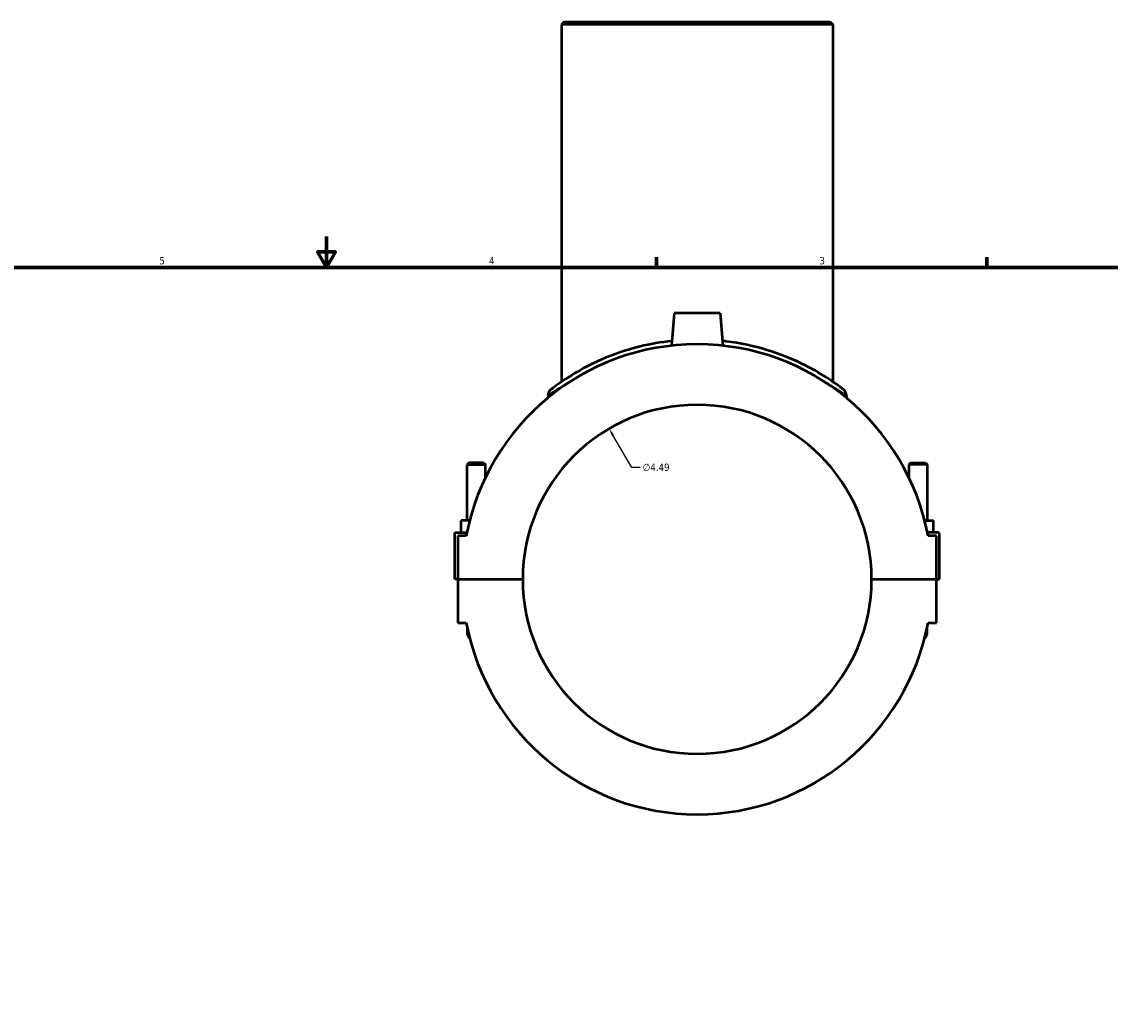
# Model space of a CAD drawing. Header units: inches. Extents: x -0.9 to 55.1, y -1.4 to 50.
# Tile 4 of 8: x 13.1 to 27.1, y 11.4 to 24.2. Entities that reach past the tile are written whole.
import ezdxf

# ---------------------------------------------------------------- set-up
doc = ezdxf.new("R2010")
doc.units = ezdxf.units.IN
doc.header["$MEASUREMENT"] = 0
for name, color, linetype, lineweight in [('Border (ANSI)', 7, 'Continuous', 70), ('Dimension (ANSI)', 7, 'Continuous', 25), ('Visible (ANSI)', 7, 'Continuous', 50), ('Visible Narrow (ANSI)', 7, 'Continuous', 35)]:
    doc.layers.add(name, color=color, linetype=linetype, lineweight=lineweight)
doc.styles.add('Note Text (ANSI)', font='tahoma.ttf')
doc.dimstyles.new('Default (ANSI)', dxfattribs={"dimtxt": 0.094488, "dimasz": 0.098425, "dimexe": 0.125, "dimexo": 0.0625, "dimgap": 0.031496, "dimtad": 0, "dimtih": 1, "dimtoh": 1, "dimrnd": 1e-08, "dimzin": 4, "dimdsep": 46, "dimtxsty": 'Note Text (ANSI)', "dimcen": 0.09, "dimdle": 0.393701, "dimclrd": 256, "dimclre": 256, "dimclrt": 5, "dimadec": 0, "dimazin": 1, "dimtfac": 1, "dimtofl": 0, "dimtmove": 0, "dimatfit": 3, "dimfxl": 1, "dimtolj": 1, "dimtzin": 4, "dimlwd": -1, "dimlwe": -1, "dimarcsym": 0})

# ---------------------------------------------------------------- blocks, each defined once
blk = doc.blocks.new('Borders Default Border')
at = {"layer": 'Border (ANSI)'}
for p, q in [((21.25, 21), (21.25, 21.134)), ((25.5, 21), (25.5, 21.134))]:
    blk.add_line(p, q, dxfattribs=at)
at = {"layer": 'Border (ANSI)', "flags": 128}
for points in [[(17, 21.4), (17, 21), (16.885, 21.2), (17.115, 21.2), (17, 21)], [(0.5, 1), (0.5, 21), (33.5, 21), (33.5, 1), (0.5, 1)]]:
    blk.add_lwpolyline(points, dxfattribs=at)
at = {"layer": 'Border (ANSI)', "color": 5, "true_color": 0x0000ff, "char_height": 0.0945, "attachment_point": 7, "style": 'Note Text (ANSI)'}
for s, insert in [('5', (14.847, 21.038)), ('4', (19.092, 21.04)), ('3', (23.346, 21.038))]:
    blk.add_mtext(s, dxfattribs=dict(at, insert=insert))
blk = doc.blocks.new('*D8')
at = {"layer": 'Defpoints', "color": 0, "transparency": 16777216}
for p in [(20.639, 18.925), (22.906, 15.047)]:
    blk.add_point(p, dxfattribs=at)
at = {"layer": 'Dimension (ANSI)', "transparency": 16777216}
for p, q in [((20.931, 18.425), (20.688, 18.84)), ((21.04, 18.425), (20.931, 18.425))]:
    blk.add_line(p, q, dxfattribs=at)
blk.add_solid([(20.702, 18.848), (20.674, 18.832), (20.639, 18.925)], dxfattribs=at)
at = {"layer": 'Dimension (ANSI)', "color": 5, "transparency": 16777216, "insert": (21.071, 18.476), "char_height": 0.0945, "attachment_point": 1, "style": 'Note Text (ANSI)'}
blk.add_mtext('\\A1;∅4.49', dxfattribs=at)

msp = doc.modelspace()

# ---------------------------------------------------------------- linework, layer by layer
at = {"layer": 'Visible (ANSI)'}
for p, q in [((20.061, 24.162), (20.026, 24.127)), ((23.518, 24.127), (20.026, 24.127)), ((20.026, 24.127), (20.026, 19.529)), ((20.061, 24.162), (23.483, 24.162)), ((23.483, 24.162), (23.518, 24.127)), ((23.518, 24.127), (23.518, 19.529)), ((21.477, 20.413), (21.44, 19.993)), ((22.068, 20.413), (21.477, 20.413)), ((22.068, 20.413), (22.104, 19.993)), ((19.852, 19.349), (19.852, 19.323)), ((23.693, 19.349), (23.693, 19.323)), ((18.834, 18.485), (18.81, 18.462)), ((18.81, 18.462), (19.047, 18.462)), ((18.81, 17.744), (18.81, 18.462)), ((19.023, 18.485), (18.834, 18.485)), ((19.023, 18.485), (19.047, 18.462)), ((19.047, 18.299), (19.047, 18.462)), ((24.522, 18.485), (24.498, 18.462)), ((24.734, 18.462), (24.498, 18.462)), ((24.498, 18.462), (24.498, 18.299)), ((24.522, 18.485), (24.71, 18.485)), ((24.71, 18.485), (24.734, 18.462)), ((24.734, 18.462), (24.734, 17.744)), ((18.732, 17.587), (18.732, 17.744)), ((18.843, 17.744), (18.732, 17.744)), ((24.701, 17.744), (24.813, 17.744)), ((24.813, 17.587), (24.813, 17.744)), ((18.653, 17.587), (18.807, 17.587)), ((18.653, 16.988), (18.653, 17.587)), ((18.799, 17.547), (18.692, 17.547)), ((18.692, 17.547), (18.692, 16.988)), ((24.872, 17.587), (24.737, 17.587)), ((24.852, 17.547), (24.745, 17.547)), ((24.852, 16.988), (24.852, 17.547)), ((24.892, 16.988), (24.892, 17.567)), ((18.692, 16.988), (18.653, 16.988)), ((18.692, 16.988), (19.526, 16.988)), ((18.692, 16.984), (18.692, 16.424)), ((19.526, 16.984), (18.692, 16.984)), ((18.81, 16.984), (18.81, 16.988)), ((19.047, 16.984), (19.047, 16.988)), ((24.018, 16.988), (24.852, 16.988)), ((24.852, 16.984), (24.018, 16.984)), ((24.498, 16.988), (24.498, 16.984)), ((24.734, 16.988), (24.734, 16.984)), ((24.852, 16.988), (24.892, 16.988)), ((24.852, 16.424), (24.852, 16.984)), ((18.692, 16.424), (18.799, 16.424)), ((24.745, 16.424), (24.852, 16.424)), ((18.81, 16.369), (18.81, 16.306)), ((24.734, 16.306), (24.734, 16.369))]:
    msp.add_line(p, q, dxfattribs=at)
for centre, radius, start, end in [((21.772, 16.986), 3.025, 10.6962, 169.3038), ((19.956, 19.349), 0.105, 127.5444, 180), ((23.588, 19.349), 0.105, 0, 52.4556), ((21.772, 16.986), 2.246, 0.0502, 179.9498), ((24.872, 17.567), 0.0197, 0, 90), ((21.772, 16.986), 2.246, 180.0502, 359.9498), ((21.772, 16.986), 3.025, 190.6962, 349.3038), ((18.928, 16.306), 0.118, 180, 224.7613), ((24.616, 16.306), 0.118, 315.2387, 0)]:
    msp.add_arc(centre, radius, start, end, dxfattribs=at)
for points, knots in [([(21.445, 20.053), (21.304, 20.038), (21.167, 20.014), (20.851, 19.936), (20.68, 19.876), (20.403, 19.754), (20.29, 19.693), (20.075, 19.566), (19.985, 19.501), (19.919, 19.452), (19.906, 19.442), (19.895, 19.434), (19.892, 19.432), (19.892, 19.432)], [23.642861, 23.642861, 23.642861, 23.642861, 24.728262, 24.728262, 26.288334, 26.288334, 27.651212, 27.651212, 29.404476, 29.404476, 30.019293, 30.019293, 30.424785, 30.424785, 30.424785, 30.424785]), ([(23.652, 19.432), (23.652, 19.432), (23.635, 19.445), (23.566, 19.496), (23.509, 19.537), (23.349, 19.639), (23.24, 19.703), (22.983, 19.827), (22.834, 19.887), (22.507, 19.987), (22.329, 20.026), (22.128, 20.05), (22.114, 20.052), (22.099, 20.053)], [15.212392, 15.212392, 15.212392, 15.212392, 16.294471, 16.294471, 17.536063, 17.536063, 18.983706, 18.983706, 20.446237, 20.446237, 21.881482, 21.881482, 21.994304, 21.994304, 21.994304, 21.994304])]:
    msp.add_open_spline(points, degree=3, knots=knots, dxfattribs=at)
at = {"layer": 'Visible Narrow (ANSI)'}
msp.add_arc((23.588, 19.349), 0.105, 2.6228, 49.8328, dxfattribs=at)
for points, knots in [([(19.852, 19.349), (19.852, 19.349), (19.854, 19.35), (19.866, 19.359), (19.878, 19.368), (19.946, 19.416), (20.038, 19.478), (20.164, 19.549), (20.166, 19.55), (20.169, 19.551)], [-30.424785, -30.424785, -30.424785, -30.424785, -30.019293, -30.019293, -29.404476, -29.404476, -27.651212, -27.651212, -27.618317, -27.618317, -27.618317, -27.618317]), ([(23.376, 19.551), (23.41, 19.532), (23.442, 19.513), (23.547, 19.45), (23.605, 19.411), (23.676, 19.361), (23.693, 19.349), (23.693, 19.349)], [-18.018883, -18.018883, -18.018883, -18.018883, -17.536063, -17.536063, -16.294471, -16.294471, -15.212392, -15.212392, -15.212392, -15.212392])]:
    msp.add_open_spline(points, degree=3, knots=knots, dxfattribs=at)

# ---------------------------------------------------------------- block references
msp.add_blockref('Borders Default Border', (0, 0))

# ---------------------------------------------------------------- dimensions: what is measured, and where the dimension line sits
at = {"layer": 'Dimension (ANSI)'}
dim = msp.add_diameter_dim_2p(p1=(22.906, 15.047), p2=(20.639, 18.925), dimstyle='Default (ANSI)', override={"dimgap": 0.031496, "dimdec": 2, "dimlfac": 1, "dimtol": 0, "dimlim": 0, "dimtp": 0, "dimtm": 0, "dimtdec": 2}, dxfattribs=at)
dim.commit()
dim.dimension.update_dxf_attribs({"geometry": '*D8', "text_midpoint": (21.243, 18.425), "dimtype": 163})

doc.saveas('drawing.dxf')
